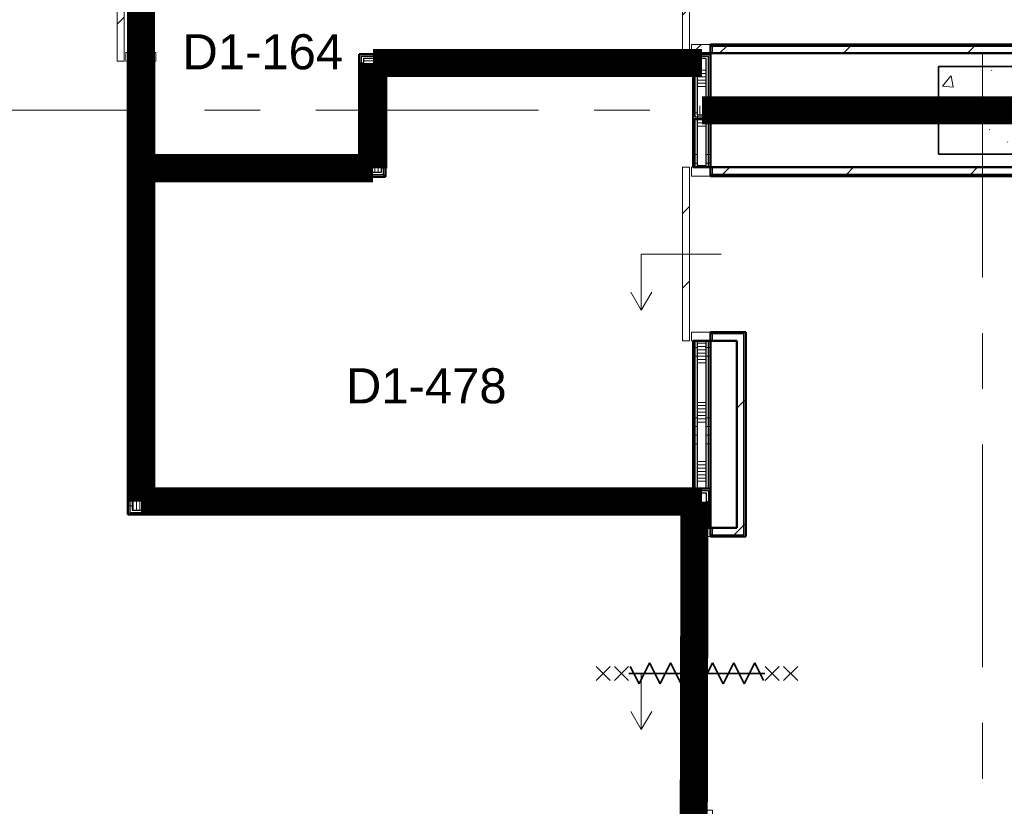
# Model space of a CAD drawing. Extents: x -2538 to 83400, y -8040 to 61900.
# Tile 21 of 105: x 10109 to 15725, y 19433 to 23916. Entities that reach past the tile are written whole.
import ezdxf

# ---------------------------------------------------------------- set-up
doc = ezdxf.new("R2010")
doc.units = 0
doc.header["$LTSCALE"] = 100
doc.linetypes.add('SCHEIDING_BRANDWEREND60', pattern=[3.2, 0.8, -1.6, 0.8])
doc.linetypes.add('stramien', pattern=[22.225, 12.7, -3.175, 3.175, -3.175])
for name, color, linetype, lineweight in [('00---0--FM-RUIMTENR', 7, 'Continuous', 18), ('BA20----_WANDEN', 14, 'Continuous', 50), ('BL$1A---_ALGEMEEN', 7, 'Continuous', 18), ('BL$7A---_STRAMIEN', 7, 'Continuous', 18), ('BL$8F---_HID-WAND', 7, 'Continuous', 18), ('BL20----_WANDEN', 7, 'Continuous', 25), ('BL28----_CONSTRUCTIES', 4, 'Continuous', 18), ('BL30----_BRANDSYMBOLEN', 14, 'Continuous', 35), ('BL30----_KOZIJNEN', 14, 'Continuous', 25), ('BL40----_BRANDWERENDESCHEIDING_60MIN', 84, 'SCHEIDING_BRANDWEREND60', 158)]:
    doc.layers.add(name, color=color, linetype=linetype, lineweight=lineweight)
doc.styles.add('Arial', font='arial.ttf', dxfattribs={"height": 200})
pattern_1 = [(90, (12587.5, 21095), (-500, 2e-12), []), (90, (12637.5, 21095), (-500, 2e-12), []), (90, (12687.5, 21095), (-500, 2e-12), []), (90, (12737.5, 21095), (-500, 2e-12), [])]
pattern_2 = [(1e-13, (10725, 23245), (-9e-13, 500), []), (1e-13, (10725, 23195), (-9e-13, 500), []), (1e-13, (10725, 23145), (-9e-13, 500), []), (1e-13, (10725, 23095), (-9e-13, 500), [])]
pattern_3 = [(270, (11335, 23120), (500, 3e-14), []), (270, (11285, 23120), (500, 3e-14), []), (270, (11235, 23120), (500, 3e-14), []), (270, (11185, 23120), (500, 3e-14), [])]
pattern_4 = [(0, (12045, 23220), (0, 500), []), (0, (12045, 23170), (0, 500), []), (0, (12045, 23120), (0, 500), []), (0, (12045, 23070), (0, 500), [])]
pattern_5 = [(270, (12922.5, 23720), (500, -2e-12), []), (270, (12872.5, 23720), (500, -2e-12), []), (270, (12822.5, 23720), (500, -2e-12), []), (270, (12772.5, 23720), (500, -2e-12), [])]
pattern_6 = [(90, (14825, 23350), (-500, 2e-12), []), (90, (14875, 23350), (-500, 2e-12), []), (90, (14925, 23350), (-500, 2e-12), []), (90, (14975, 23350), (-500, 2e-12), [])]
pattern_7 = [(45, (1253.4, 5927.3), (-353.553, 353.553), [])]
pattern_8 = [(315, (-17967.7, 12746.6), (500, 500), []), (315, (-17967.7, 12576.6), (500, 500), []), (315, (-17967.7, 12566.6), (500, 500), []), (315, (-17967.7, 12556.6), (500, 500), []), (315, (-17967.7, 12546.6), (500, 500), []), (315, (-17967.7, 12536.6), (500, 500), []), (315, (-17967.7, 12526.6), (500, 500), []), (315, (-17967.7, 12516.6), (500, 500), [])]
pattern_9 = [(180, (14050, 24807.5), (7e-13, -500), []), (180, (14050, 24857.5), (7e-13, -500), []), (180, (14050, 24907.5), (7e-13, -500), []), (180, (14050, 24957.5), (7e-13, -500), [])]
pattern_10 = [(180, (14050, 23735), (7e-13, -500), []), (180, (14050, 23785), (7e-13, -500), []), (180, (14050, 23835), (7e-13, -500), []), (180, (14050, 23885), (7e-13, -500), [])]
pattern_11 = [(180, (14050, 22497.5), (7e-13, -500), []), (180, (14050, 22547.5), (7e-13, -500), []), (180, (14050, 22597.5), (7e-13, -500), []), (180, (14050, 22647.5), (7e-13, -500), [])]
pattern_12 = [(180, (14050, 19670), (7e-13, -500), []), (180, (14050, 19720), (7e-13, -500), []), (180, (14050, 19770), (7e-13, -500), []), (180, (14050, 19820), (7e-13, -500), [])]

# ---------------------------------------------------------------- blocks, each defined once
blk = doc.blocks.new('28_CL_beton - kolom - Betonkolom 500x500-V35-1')
at = {"layer": 'BL28----_CONSTRUCTIES'}
h = blk.add_hatch(dxfattribs=at)
h.set_pattern_fill('FP_37', color=256, style=0, pattern_type=2)
h.set_pattern_definition([(50, (-14346.6, -17472.7), (728.737, -63.756), [76.2, -838.2]), (355, (-14346.6, -17472.7), (-140.972, 764.228), [60.96, -670.56]), (100.451, (-14285.9, -17478), (587.77, 700.467), [64.76, -712.36]), (46.184, (-14346.6, -17269.5), (1084.316, -168.17), [114.3, -1257.3]), (96.636, (-14256.2, -17283.5), (949.61, 989.71), [97.14, -1068.54]), (351.184, (-14346.6, -17269.5), (949.62, 989.7), [91.44, -1005.84]), (21, (-14245, -17320.3), (606.458, -409.06), [76.2, -838.2]), (326, (-14245, -17320.3), (247.208, 736.753), [60.96, -670.56]), (71.451, (-14194.5, -17354.4), (853.668, 327.685), [64.76, -712.36]), (37.5, (-14346.6, -17472.68), (12.3547, 338.22), [3.353, -659.079, 3.353, -677.367, -673.1]), (37.5, (-14346.6, -17472.68), (12.3547, 338.22), [-1343.152, 3.353, -669.747]), (7.5, (-14346.6, -17472.68), (267.279, 400.722), [3.353, -384.759, 3.353, -643.839, -256.54]), (7.5, (-14346.6, -17472.68), (267.279, 400.722), [-1035.304, 3.353, -253.187]), (327.5, (-14573.18, -17472.68), (542.3633, -22.9153), [3.353, -250.647, 3.353, -1840.687]), (327.5, (-14573.18, -17472.68), (542.3633, -22.9153), [-257.353, -789.127, 3.353, -1048.207]), (317.5, (-14674.78, -17472.7), (592.517, 101.707), [3.353, -326.847, 3.353, -522.935, -746.76]), (317.5, (-14674.78, -17472.7), (592.517, 101.707), [-856.488, 3.353, -743.407])])
h.paths.add_polyline_path([(-250, -250), (250, -250), (250, 250), (-250, 250)], flags=0)
at = {"layer": 'BL28----_CONSTRUCTIES', "lineweight": 35}
for p, q in [((250, 250), (-250, 250)), ((-250, 250), (-250, -250)), ((250, -250), (250, 250)), ((-250, -250), (250, -250))]:
    blk.add_line(p, q, dxfattribs=at)
blk = doc.blocks.new('32_DR_AMC_s_enkele schuifdeur_dt1 - 990x2160-V232-1')
at = {"layer": 'BL$1A---_ALGEMEEN'}
h = blk.add_hatch(dxfattribs=at)
h.set_pattern_fill('FP_1191', color=256, style=0, pattern_type=2)
h.set_pattern_definition(pattern_8)
h.paths.add_polyline_path([(-170, 60), (-170, -60), (-120, -60), (-120, 60)], flags=0)
at = {"layer": 'BL30----_KOZIJNEN', "lineweight": 18}
h = blk.add_hatch(dxfattribs=at)
h.set_pattern_fill('FP_1192', color=256, style=0, pattern_type=2)
h.set_pattern_definition([(315, (-17967.68, 12746.6), (212.132, 212.132), [])])
h.paths.add_polyline_path([(-170, 70), (820, 70), (820, 110), (-170, 110)], flags=0)
h = blk.add_hatch(dxfattribs=at)
h.set_pattern_fill('FP_1191', color=256, style=0, pattern_type=2)
h.set_pattern_definition(pattern_8)
h.paths.add_polyline_path([(770, 60), (770, -60), (820, -60), (820, 60)], flags=0)
at = {"layer": 'BL$1A---_ALGEMEEN'}
for p, q in [((645, 346), (541.1, 406)), ((325, -109.9), (325, 346)), ((325, 346), (645, 346)), ((645, 346), (541.1, 286))]:
    blk.add_line(p, q, dxfattribs=at)
at = {"layer": 'BL30----_KOZIJNEN', "lineweight": 18}
for p, q in [((820, 110), (-170, 110)), ((-170, 110), (-170, 70)), ((-170, 70), (820, 70)), ((-120, 60), (-170, 60)), ((-170, 60), (-170, -60)), ((-120, -60), (-120, 60)), ((820, 60), (770, 60)), ((770, 60), (770, -60)), ((820, 70), (820, 110)), ((820, -60), (820, 60)), ((-170, -60), (-120, -60)), ((770, -60), (820, -60))]:
    blk.add_line(p, q, dxfattribs=at)
blk = doc.blocks.new('32_DR_AMC_s_enkele schuifdeur_dt1 - 990x2160-V233-1')
at = {"layer": 'BL30----_KOZIJNEN', "lineweight": 18}
h = blk.add_hatch(dxfattribs=at)
h.set_pattern_fill('FP_1193', color=256, style=0, pattern_type=2)
h.set_pattern_definition([(135, (16977.68, -12746.6), (-212.132, -212.132), [])])
h.paths.add_polyline_path([(820, -110), (820, -70), (-170, -70), (-170, -110)], flags=0)
at = {"layer": 'BL$1A---_ALGEMEEN'}
for p, q in [((325, 109.9), (325, -346)), ((645, -346), (541.1, -286)), ((325, -346), (645, -346)), ((645, -346), (541.1, -406))]:
    blk.add_line(p, q, dxfattribs=at)
at = {"layer": 'BL30----_KOZIJNEN', "lineweight": 18}
for p, q in [((-170, -60), (-170, 60)), ((-170, 60), (-120, 60)), ((-120, 60), (-120, -60)), ((770, -60), (770, 60)), ((770, 60), (820, 60)), ((820, 60), (820, -60)), ((-120, -60), (-170, -60)), ((-170, -70), (820, -70)), ((-170, -110), (-170, -70)), ((820, -110), (-170, -110)), ((820, -60), (770, -60)), ((820, -70), (820, -110))]:
    blk.add_line(p, q, dxfattribs=at)
blk = doc.blocks.new('32_DR_AMC_s_enkele schuifdeur_dt1 - 1660x2160_wbdbo60-V244-1')
at = {"layer": 'BL30----_KOZIJNEN', "lineweight": 18}
h = blk.add_hatch(dxfattribs=at)
h.set_pattern_fill('FP_1211', color=256, style=0, pattern_type=2)
h.set_pattern_definition([(135, (14587.7, -12746.6), (-500, -500), []), (135, (14587.7, -12576.6), (-500, -500), []), (135, (14587.7, -12566.6), (-500, -500), []), (135, (14587.7, -12556.6), (-500, -500), []), (135, (14587.7, -12546.6), (-500, -500), []), (135, (14587.7, -12536.6), (-500, -500), []), (135, (14587.7, -12526.6), (-500, -500), []), (135, (14587.7, -12516.6), (-500, -500), [])])
h.paths.add_polyline_path([(1155, -40), (1155, 60), (1105, 60), (1105, -60), (1155, -60)], flags=0)
h = blk.add_hatch(dxfattribs=at)
h.set_pattern_fill('FP_1212', color=256, style=0, pattern_type=2)
h.set_pattern_definition([(135, (14587.68, -12746.6), (-212.132, -212.132), [])])
h.paths.add_polyline_path([(1155, -70), (-505, -70), (-505, -110), (1155, -110)], flags=0)
at = {"layer": 'BL$1A---_ALGEMEEN'}
for p, q in [((325, 109.9), (325, -346)), ((645, -346), (541.1, -286)), ((325, -346), (645, -346)), ((645, -346), (541.1, -406))]:
    blk.add_line(p, q, dxfattribs=at)
at = {"layer": 'BL30----_BRANDSYMBOLEN'}
for p, q in [((285, 466.4), (365, 546.4)), ((365, 466.4), (285, 546.4)), ((285, 361.4), (365, 441.4)), ((365, 361.4), (285, 441.4)), ((365, 351.4), (265, 301.4)), ((325, -416.3), (325, 358.7)), ((325, -416.3), (325, 358.7)), ((265, 301.4), (385, 241.4)), ((385, 241.4), (265, 181.4)), ((265, 181.4), (385, 121.4)), ((385, 121.4), (265, 61.4)), ((265, 61.4), (385, 1.4)), ((385, 1.4), (265, -58.6)), ((265, -58.6), (385, -118.6)), ((385, -118.6), (265, -178.6)), ((265, -178.6), (385, -238.6)), ((385, -238.6), (265, -298.6)), ((265, -298.6), (385, -358.6)), ((385, -358.6), (285, -408.6)), ((365, -498.7), (285, -418.6)), ((285, -498.7), (365, -418.6)), ((285, -603.6), (365, -523.6)), ((365, -603.6), (285, -523.6))]:
    blk.add_line(p, q, dxfattribs=at)
at = {"layer": 'BL30----_KOZIJNEN', "lineweight": 18}
for p, q in [((-505, -60), (-505, 60)), ((-505, 60), (-455, 60)), ((-455, 60), (-455, -60)), ((1105, -60), (1105, 60)), ((1105, 60), (1155, 60)), ((1155, 60), (1155, -60)), ((-455, -60), (-505, -60)), ((-505, -70), (1155, -70)), ((-505, -110), (-505, -70)), ((1155, -110), (-505, -110)), ((1155, -60), (1105, -60)), ((1155, -70), (1155, -110))]:
    blk.add_line(p, q, dxfattribs=at)
blk = doc.blocks.new('32_DR_AMC_s_enkele schuifdeur_dt1 - 1060x2160_wbdbo60-V254-1')
at = {"layer": 'BL30----_KOZIJNEN', "lineweight": 18}
h = blk.add_hatch(dxfattribs=at)
h.set_pattern_fill('FP_1229', color=256, style=0, pattern_type=2)
h.set_pattern_definition([(315, (-17957.68, 9546.6), (212.132, 212.132), [])])
h.paths.add_polyline_path([(-205, 95), (855, 95), (855, 135), (-205, 135)], flags=0)
at = {"layer": 'BL$1A---_ALGEMEEN'}
for p, q in [((645, 371), (541.1, 431)), ((325, -84.9), (325, 371)), ((325, 371), (645, 371)), ((645, 371), (541.1, 311))]:
    blk.add_line(p, q, dxfattribs=at)
at = {"layer": 'BL30----_BRANDSYMBOLEN'}
for p, q in [((285, 603.6), (365, 523.6)), ((365, 603.6), (285, 523.6)), ((365, 498.7), (285, 418.6)), ((285, 498.7), (365, 418.6)), ((385, 358.6), (285, 408.6)), ((325, 416.3), (325, -358.7)), ((325, 416.3), (325, -358.7)), ((265, 298.6), (385, 358.6)), ((385, 238.6), (265, 298.6)), ((265, 178.6), (385, 238.6)), ((385, 118.6), (265, 178.6)), ((265, 58.6), (385, 118.6)), ((385, -1.4), (265, 58.6)), ((265, -61.4), (385, -1.4)), ((385, -121.4), (265, -61.4)), ((265, -181.4), (385, -121.4)), ((385, -241.4), (265, -181.4)), ((265, -301.4), (385, -241.4)), ((365, -351.4), (265, -301.4)), ((285, -361.4), (365, -441.4)), ((365, -361.4), (285, -441.4)), ((285, -466.4), (365, -546.4)), ((365, -466.4), (285, -546.4))]:
    blk.add_line(p, q, dxfattribs=at)
at = {"layer": 'BL30----_KOZIJNEN', "lineweight": 18}
for p, q in [((855, 135), (-205, 135)), ((-205, 135), (-205, 95)), ((855, 95), (855, 135)), ((-205, 95), (855, 95)), ((-155, 85), (-205, 85)), ((-205, 85), (-205, -85)), ((-155, -85), (-155, 85)), ((855, 85), (805, 85)), ((805, 85), (805, -85)), ((855, -85), (855, 85)), ((-205, -85), (-155, -85)), ((805, -85), (855, -85))]:
    blk.add_line(p, q, dxfattribs=at)

msp = doc.modelspace()

# ---------------------------------------------------------------- hatches: boundary and pattern name
at = {"layer": 'BA20----_WANDEN', "lineweight": 18}
h = msp.add_hatch(dxfattribs=at)
h.set_pattern_fill('FP_844', color=256, angle=90, style=0, pattern_type=2)
h.set_pattern_definition(pattern_2)
h.paths.add_polyline_path([(10737.5, 21107.5), (10737.5, 23680), (10725, 23680), (10725, 21107.5)], flags=0)
h.paths.add_polyline_path([(10725, 24740), (10737.5, 24740), (10737.5, 25645), (10725, 25645)], flags=0)
h = msp.add_hatch(dxfattribs=at)
h.set_pattern_fill('FP_844', color=256, angle=90, style=0, pattern_type=2)
h.set_pattern_definition(pattern_2)
h.paths.add_polyline_path([(10737.5, 21120), (10750, 21120), (10750, 23680), (10737.5, 23680), (10737.5, 21245)], flags=0)
h.paths.add_polyline_path([(10737.5, 24740), (10750, 24740), (10750, 25632.5), (10737.5, 25632.5)], flags=0)
h = msp.add_hatch(dxfattribs=at)
h.set_pattern_fill('FP_845', color=256, angle=90, style=0, pattern_type=2)
h.set_pattern_definition([(1e-13, (10725, 23445), (-6e-13, 337.5), []), (1e-13, (10725, 23426.25), (-6e-13, 337.5), []), (1e-13, (10725, 23407.5), (-6e-13, 337.5), []), (1e-13, (10725, 23388.75), (-6e-13, 337.5), []), (1e-13, (10725, 23370), (-6e-13, 337.5), []), (1e-13, (10725, 23351.25), (-6e-13, 337.5), []), (1e-13, (10725, 23332.5), (-6e-13, 337.5), [])])
h.paths.add_polyline_path([(10750, 21220), (10850, 21220), (10850, 23680), (10750, 23680), (10750, 21245)], flags=0)
h.paths.add_polyline_path([(10750, 24740), (10850, 24740), (10850, 25620), (10750, 25620)], flags=0)
h = msp.add_hatch(dxfattribs=at)
h.set_pattern_fill('FP_844', color=256, angle=90, style=0, pattern_type=2)
h.set_pattern_definition(pattern_2)
h.paths.add_polyline_path([(10850, 21232.5), (10862.5, 21232.5), (10862.5, 23045), (10850, 23045), (10850, 21245)], flags=0)
h.paths.add_polyline_path([(10862.5, 23095), (10862.5, 23680), (10850, 23680), (10850, 23095)], flags=0)
h.paths.add_polyline_path([(10850, 24740), (10862.5, 24740), (10862.5, 25520), (10850, 25520)], flags=0)
h = msp.add_hatch(dxfattribs=at)
h.set_pattern_fill('FP_844', color=256, angle=90, style=0, pattern_type=2)
h.set_pattern_definition(pattern_2)
h.paths.add_polyline_path([(10875, 21245), (10875, 23032.5), (10862.5, 23032.5), (10862.5, 21245)], flags=0)
h.paths.add_polyline_path([(10875, 23107.5), (10875, 23680), (10862.5, 23680), (10862.5, 23107.5)], flags=0)
h.paths.add_polyline_path([(10862.5, 24740), (10875, 24740), (10875, 25507.5), (10862.5, 25507.5)], flags=0)
h = msp.add_hatch(dxfattribs=at)
h.set_pattern_fill('FP_1355', color=256, angle=90, style=0, pattern_type=2)
h.set_pattern_definition(pattern_9)
h.paths.add_polyline_path([(13950, 23720), (13962.5, 23720), (13962.5, 23725), (13950, 23725)], flags=0)
h.paths.add_polyline_path([(13962.5, 24715), (13962.5, 25495), (13950, 25495), (13950, 24715)], flags=0)
h = msp.add_hatch(dxfattribs=at)
h.set_pattern_fill('FP_1355', color=256, angle=90, style=0, pattern_type=2)
h.set_pattern_definition(pattern_9)
h.paths.add_polyline_path([(13962.5, 23720), (13975, 23720), (13975, 23725), (13962.5, 23725)], flags=0)
h.paths.add_polyline_path([(13975, 24715), (13975, 25495), (13962.5, 25495), (13962.5, 24715)], flags=0)
h = msp.add_hatch(dxfattribs=at)
h.set_pattern_fill('FP_1356', color=256, angle=90, style=0, pattern_type=2)
h.set_pattern_definition([(180, (14050, 24607.5), (5e-13, -337.5), []), (180, (14050, 24626.25), (5e-13, -337.5), []), (180, (14050, 24645), (5e-13, -337.5), []), (180, (14050, 24663.75), (5e-13, -337.5), []), (180, (14050, 24682.5), (5e-13, -337.5), []), (180, (14050, 24701.25), (5e-13, -337.5), []), (180, (14050, 24720), (5e-13, -337.5), [])])
h.paths.add_polyline_path([(14025, 23720), (14025, 23725), (13975, 23725), (13975, 23720)], flags=0)
h.paths.add_polyline_path([(14025, 24715), (14025, 25495), (13975, 25495), (13975, 24715)], flags=0)
h = msp.add_hatch(dxfattribs=at)
h.set_pattern_fill('FP_1355', color=256, angle=90, style=0, pattern_type=2)
h.set_pattern_definition(pattern_9)
h.paths.add_polyline_path([(14025, 23720), (14037.5, 23720), (14037.5, 23725), (14025, 23725)], flags=0)
h.paths.add_polyline_path([(14025, 24715), (14037.5, 24715), (14037.5, 25495), (14025, 25495), (14025, 25402.6)], flags=0)
h = msp.add_hatch(dxfattribs=at)
h.set_pattern_fill('FP_1355', color=256, angle=90, style=0, pattern_type=2)
h.set_pattern_definition(pattern_9)
h.paths.add_polyline_path([(14037.5, 23720), (14050, 23720), (14050, 23725), (14037.5, 23725)], flags=0)
h.paths.add_polyline_path([(14050, 24715), (14050, 25495), (14037.5, 25495), (14037.5, 24715)], flags=0)
h = msp.add_hatch(dxfattribs=at)
h.set_pattern_fill('FP_44', color=256, style=0, pattern_type=2)
h.set_pattern_definition(pattern_7)
h.paths.add_polyline_path([(16519.1, 23765), (17106.6, 23765), (17106.6, 23775), (14050, 23775), (14050, 23765), (15114, 23765)], flags=0)
h = msp.add_hatch(dxfattribs=at)
h.set_pattern_fill('FP_44', color=256, style=0, pattern_type=2)
h.set_pattern_definition(pattern_7)
h.paths.add_polyline_path([(17066.6, 23725), (17066.6, 23765), (14050, 23765), (14050, 23725), (16870.3, 23725)], flags=0)
h = msp.add_hatch(dxfattribs=at)
h.set_pattern_fill('FP_850', color=256, angle=90, style=0, pattern_type=2)
h.set_pattern_definition(pattern_4)
h.paths.add_polyline_path([(12045, 23120), (12057.5, 23120), (12057.5, 23720), (12045, 23720), (12045, 23170.9)], flags=0)
h = msp.add_hatch(dxfattribs=at)
h.set_pattern_fill('FP_852', color=256, angle=-270, style=0, pattern_type=2)
h.set_pattern_definition(pattern_5)
h.paths.add_polyline_path([(14050, 23707.5), (14050, 23720), (12057.5, 23720), (12057.5, 23707.5), (14037.5, 23707.5)], flags=0)
h = msp.add_hatch(dxfattribs=at)
h.set_pattern_fill('FP_850', color=256, angle=90, style=0, pattern_type=2)
h.set_pattern_definition(pattern_4)
h.paths.add_polyline_path([(12057.5, 23107.5), (12070, 23107.5), (12070, 23707.5), (12057.5, 23707.5), (12057.5, 23120)], flags=0)
h = msp.add_hatch(dxfattribs=at)
h.set_pattern_fill('FP_852', color=256, angle=-270, style=0, pattern_type=2)
h.set_pattern_definition(pattern_5)
h.paths.add_polyline_path([(14037.5, 23695), (14037.5, 23707.5), (12070, 23707.5), (12070, 23695), (14025, 23695)], flags=0)
h = msp.add_hatch(dxfattribs=at)
h.set_pattern_fill('FP_851', color=256, angle=90, style=0, pattern_type=2)
h.set_pattern_definition([(0, (12045, 23420), (0, 337.5), []), (0, (12045, 23401.25), (0, 337.5), []), (0, (12045, 23382.5), (0, 337.5), []), (0, (12045, 23363.75), (0, 337.5), []), (0, (12045, 23345), (0, 337.5), []), (0, (12045, 23326.25), (0, 337.5), []), (0, (12045, 23307.5), (0, 337.5), [])])
h.paths.add_polyline_path([(12070, 23095), (12170, 23095), (12170, 23695), (12070, 23695), (12070, 23107.5)], flags=0)
h = msp.add_hatch(dxfattribs=at)
h.set_pattern_fill('FP_853', color=256, angle=-270, style=0, pattern_type=2)
h.set_pattern_definition([(270, (13122.5, 23720), (337.5, -1e-12), []), (270, (13103.75, 23720), (337.5, -1e-12), []), (270, (13085, 23720), (337.5, -1e-12), []), (270, (13066.25, 23720), (337.5, -1e-12), []), (270, (13047.5, 23720), (337.5, -1e-12), []), (270, (13028.75, 23720), (337.5, -1e-12), []), (270, (13010, 23720), (337.5, -1e-12), [])])
h.paths.add_polyline_path([(13975, 23645), (14025, 23645), (14025, 23695), (12170, 23695), (12170, 23645), (13709, 23645)], flags=0)
h = msp.add_hatch(dxfattribs=at)
h.set_pattern_fill('FP_850', color=256, angle=90, style=0, pattern_type=2)
h.set_pattern_definition(pattern_4)
h.paths.add_polyline_path([(12170, 23045), (12182.5, 23045), (12182.5, 23645), (12170, 23645), (12170, 23095)], flags=0)
h = msp.add_hatch(dxfattribs=at)
h.set_pattern_fill('FP_852', color=256, angle=-270, style=0, pattern_type=2)
h.set_pattern_definition(pattern_5)
h.paths.add_polyline_path([(13962.5, 23632.5), (13975, 23632.5), (13975, 23645), (12182.5, 23645), (12182.5, 23632.5), (13709, 23632.5)], flags=0)
h = msp.add_hatch(dxfattribs=at)
h.set_pattern_fill('FP_1358', color=256, angle=90, style=0, pattern_type=2)
h.set_pattern_definition([(180, (14050, 23535), (5e-13, -337.5), []), (180, (14050, 23553.75), (5e-13, -337.5), []), (180, (14050, 23572.5), (5e-13, -337.5), []), (180, (14050, 23591.25), (5e-13, -337.5), []), (180, (14050, 23610), (5e-13, -337.5), []), (180, (14050, 23628.75), (5e-13, -337.5), []), (180, (14050, 23647.5), (5e-13, -337.5), [])])
h.paths.add_polyline_path([(13975, 23425), (14025, 23425), (14025, 23645), (13975, 23645), (13975, 23449.8)], flags=0)
h = msp.add_hatch(dxfattribs=at)
h.set_pattern_fill('FP_850', color=256, angle=90, style=0, pattern_type=2)
h.set_pattern_definition(pattern_4)
h.paths.add_polyline_path([(12195, 23032.5), (12195, 23632.5), (12182.5, 23632.5), (12182.5, 23032.5)], flags=0)
h = msp.add_hatch(dxfattribs=at)
h.set_pattern_fill('FP_852', color=256, angle=-270, style=0, pattern_type=2)
h.set_pattern_definition(pattern_5)
h.paths.add_polyline_path([(13950, 23620), (13962.5, 23620), (13962.5, 23632.5), (12195, 23632.5), (12195, 23620), (13709, 23620)], flags=0)
h = msp.add_hatch(dxfattribs=at)
h.set_pattern_fill('FP_1357', color=256, angle=90, style=0, pattern_type=2)
h.set_pattern_definition(pattern_10)
h.paths.add_polyline_path([(13950, 23362.5), (13962.5, 23362.5), (13962.5, 23620), (13950, 23620), (13950, 23449.8)], flags=0)
h = msp.add_hatch(dxfattribs=at)
h.set_pattern_fill('FP_1357', color=256, angle=90, style=0, pattern_type=2)
h.set_pattern_definition(pattern_10)
h.paths.add_polyline_path([(13962.5, 23375), (13975, 23375), (13975, 23632.5), (13962.5, 23632.5), (13962.5, 23449.8)], flags=0)
h = msp.add_hatch(dxfattribs=at)
h.set_pattern_fill('FP_857', color=256, angle=90, style=0, pattern_type=2)
h.set_pattern_definition([(90, (14625, 23350), (-337.5, 1e-12), []), (90, (14643.75, 23350), (-337.5, 1e-12), []), (90, (14662.5, 23350), (-337.5, 1e-12), []), (90, (14681.25, 23350), (-337.5, 1e-12), []), (90, (14700, 23350), (-337.5, 1e-12), []), (90, (14718.75, 23350), (-337.5, 1e-12), []), (90, (14737.5, 23350), (-337.5, 1e-12), [])])
h.paths.add_polyline_path([(15300, 23375), (15300, 23425), (13975, 23425), (13975, 23375), (15114, 23375)], flags=0)
h = msp.add_hatch(dxfattribs=at)
h.set_pattern_fill('FP_856', color=256, angle=90, style=0, pattern_type=2)
h.set_pattern_definition(pattern_6)
h.paths.add_polyline_path([(15300, 23425), (15300, 23437.5), (14025, 23437.5), (14025, 23425), (15114, 23425)], flags=0)
h = msp.add_hatch(dxfattribs=at)
h.set_pattern_fill('FP_856', color=256, angle=90, style=0, pattern_type=2)
h.set_pattern_definition(pattern_6)
h.paths.add_polyline_path([(15300, 23437.5), (15300, 23450), (14037.5, 23449.8), (14037.5, 23437.5), (15114, 23437.5)], flags=0)
h = msp.add_hatch(dxfattribs=at)
h.set_pattern_fill('FP_856', color=256, angle=90, style=0, pattern_type=2)
h.set_pattern_definition(pattern_6)
h.paths.add_polyline_path([(15300, 23362.5), (15300, 23375), (13962.5, 23375), (13962.5, 23362.5), (15114, 23362.5)], flags=0)
h = msp.add_hatch(dxfattribs=at)
h.set_pattern_fill('FP_856', color=256, angle=90, style=0, pattern_type=2)
h.set_pattern_definition(pattern_6)
h.paths.add_polyline_path([(15300, 23350), (15300, 23362.5), (13950, 23362.5), (13950, 23350), (15114, 23350)], flags=0)
h = msp.add_hatch(dxfattribs=at)
h.set_pattern_fill('FP_1359', color=256, angle=90, style=0, pattern_type=2)
h.set_pattern_definition(pattern_11)
h.paths.add_polyline_path([(13962.5, 21245), (13962.5, 22085), (13950, 22085), (13950, 21245)], flags=0)
h.paths.add_polyline_path([(13950, 23075), (13962.5, 23075), (13962.5, 23350), (13950, 23350), (13950, 23170.9)], flags=0)
h = msp.add_hatch(dxfattribs=at)
h.set_pattern_fill('FP_1359', color=256, angle=90, style=0, pattern_type=2)
h.set_pattern_definition(pattern_11)
h.paths.add_polyline_path([(13975, 21245), (13975, 22085), (13962.5, 22085), (13962.5, 21245)], flags=0)
h.paths.add_polyline_path([(13975, 23075), (13975, 23350), (13962.5, 23350), (13962.5, 23075)], flags=0)
h = msp.add_hatch(dxfattribs=at)
h.set_pattern_fill('FP_1360', color=256, angle=90, style=0, pattern_type=2)
h.set_pattern_definition([(180, (14050, 22297.5), (5e-13, -337.5), []), (180, (14050, 22316.25), (5e-13, -337.5), []), (180, (14050, 22335), (5e-13, -337.5), []), (180, (14050, 22353.75), (5e-13, -337.5), []), (180, (14050, 22372.5), (5e-13, -337.5), []), (180, (14050, 22391.25), (5e-13, -337.5), []), (180, (14050, 22410), (5e-13, -337.5), [])])
h.paths.add_polyline_path([(14025, 21245), (14025, 22085), (13975, 22085), (13975, 21245)], flags=0)
h.paths.add_polyline_path([(14025, 23075), (14025, 23350), (13975, 23350), (13975, 23075)], flags=0)
h = msp.add_hatch(dxfattribs=at)
h.set_pattern_fill('FP_1359', color=256, angle=90, style=0, pattern_type=2)
h.set_pattern_definition(pattern_11)
h.paths.add_polyline_path([(14037.5, 21245), (14037.5, 22085), (14025, 22085), (14025, 21245)], flags=0)
h.paths.add_polyline_path([(14025, 23075), (14037.5, 23075), (14037.5, 23350), (14025, 23350), (14025, 23170.9)], flags=0)
h = msp.add_hatch(dxfattribs=at)
h.set_pattern_fill('FP_1359', color=256, angle=90, style=0, pattern_type=2)
h.set_pattern_definition(pattern_11)
h.paths.add_polyline_path([(14050, 21245), (14050, 22085), (14037.5, 22085), (14037.5, 21245)], flags=0)
h.paths.add_polyline_path([(14037.5, 23075), (14050, 23075), (14050, 23350), (14037.5, 23350), (14037.5, 23170.9)], flags=0)
h = msp.add_hatch(dxfattribs=at)
h.set_pattern_fill('FP_849', color=256, angle=-270, style=0, pattern_type=2)
h.set_pattern_definition([(270, (11535, 23120), (337.5, 2e-14), []), (270, (11516.25, 23120), (337.5, 2e-14), []), (270, (11497.5, 23120), (337.5, 2e-14), []), (270, (11478.75, 23120), (337.5, 2e-14), []), (270, (11460, 23120), (337.5, 2e-14), []), (270, (11441.25, 23120), (337.5, 2e-14), []), (270, (11422.5, 23120), (337.5, 2e-14), [])])
h.paths.add_polyline_path([(10898.9, 23045), (12170, 23045), (12170, 23095), (10850, 23095), (10850, 23045), (10875, 23045)], flags=0)
h = msp.add_hatch(dxfattribs=at)
h.set_pattern_fill('FP_848', color=256, angle=-270, style=0, pattern_type=2)
h.set_pattern_definition(pattern_3)
h.paths.add_polyline_path([(10898.9, 23095), (12070, 23095), (12070, 23107.5), (10862.5, 23107.5), (10862.5, 23095), (10875, 23095)], flags=0)
h = msp.add_hatch(dxfattribs=at)
h.set_pattern_fill('FP_848', color=256, angle=-270, style=0, pattern_type=2)
h.set_pattern_definition(pattern_3)
h.paths.add_polyline_path([(10875, 23107.5), (12057.5, 23107.5), (12057.5, 23120), (10875, 23120)], flags=0)
h = msp.add_hatch(dxfattribs=at)
h.set_pattern_fill('FP_848', color=256, angle=-270, style=0, pattern_type=2)
h.set_pattern_definition(pattern_3)
h.paths.add_polyline_path([(10898.9, 23032.5), (12182.5, 23032.5), (12182.5, 23045), (10862.5, 23045), (10862.5, 23032.5), (10875, 23032.5)], flags=0)
h = msp.add_hatch(dxfattribs=at)
h.set_pattern_fill('FP_848', color=256, angle=-270, style=0, pattern_type=2)
h.set_pattern_definition(pattern_3)
h.paths.add_polyline_path([(10875, 23020), (12195, 23020), (12195, 23032.5), (10875, 23032.5)], flags=0)
h = msp.add_hatch(dxfattribs=at)
h.set_pattern_fill('FP_44', color=256, style=0, pattern_type=2)
h.set_pattern_definition(pattern_7)
h.paths.add_polyline_path([(21160, 23035), (21200, 23035), (21200, 23075), (14050, 23075), (14050, 23035), (20734.2, 23035)], flags=0)
h = msp.add_hatch(dxfattribs=at)
h.set_pattern_fill('FP_44', color=256, style=0, pattern_type=2)
h.set_pattern_definition(pattern_7)
h.paths.add_polyline_path([(21150, 23025), (21160, 23025), (21160, 23035), (14050, 23035), (14050, 23025), (20734.2, 23025)], flags=0)
h = msp.add_hatch(dxfattribs=at)
h.set_pattern_fill('FP_44', color=256, style=0, pattern_type=2)
h.set_pattern_definition(pattern_7)
h.paths.add_polyline_path([(14240, 20980), (14240, 22085), (14200, 22085), (14200, 20980)], flags=0)
h = msp.add_hatch(dxfattribs=at)
h.set_pattern_fill('FP_44', color=256, style=0, pattern_type=2)
h.set_pattern_definition(pattern_7)
h.paths.add_polyline_path([(14240, 20970), (14250, 20970), (14250, 22125), (14240, 22125), (14240, 20980)], flags=0)
h = msp.add_hatch(dxfattribs=at)
h.set_pattern_fill('FP_842', color=256, angle=90, style=0, pattern_type=2)
h.set_pattern_definition(pattern_1)
h.paths.add_polyline_path([(14025, 21220), (14037.5, 21220), (14037.5, 21232.5), (10850, 21232.5), (10850, 21220), (13709, 21220)], flags=0)
h = msp.add_hatch(dxfattribs=at)
h.set_pattern_fill('FP_842', color=256, angle=90, style=0, pattern_type=2)
h.set_pattern_definition(pattern_1)
h.paths.add_polyline_path([(14037.5, 21232.5), (14050, 21232.5), (14050, 21245), (10862.5, 21245), (10862.5, 21232.5), (13709, 21232.5)], flags=0)
h = msp.add_hatch(dxfattribs=at)
h.set_pattern_fill('FP_1361', color=256, angle=90, style=0, pattern_type=2)
h.set_pattern_definition(pattern_12)
h.paths.add_polyline_path([(14050, 17707.5), (14050, 19360), (14037.5, 19360), (14037.5, 17707.5)], flags=0)
h.paths.add_polyline_path([(14050, 21020), (14050, 21232.5), (14037.5, 21232.5), (14037.5, 21020)], flags=0)
h = msp.add_hatch(dxfattribs=at)
h.set_pattern_fill('FP_843', color=256, angle=90, style=0, pattern_type=2)
h.set_pattern_definition([(90, (12387.5, 21095), (-337.5, 1e-12), []), (90, (12406.25, 21095), (-337.5, 1e-12), []), (90, (12425, 21095), (-337.5, 1e-12), []), (90, (12443.75, 21095), (-337.5, 1e-12), []), (90, (12462.5, 21095), (-337.5, 1e-12), []), (90, (12481.25, 21095), (-337.5, 1e-12), []), (90, (12500, 21095), (-337.5, 1e-12), [])])
h.paths.add_polyline_path([(13975, 21120), (14025, 21120), (14025, 21220), (10750, 21220), (10750, 21120), (13709, 21120)], flags=0)
h = msp.add_hatch(dxfattribs=at)
h.set_pattern_fill('FP_1361', color=256, angle=90, style=0, pattern_type=2)
h.set_pattern_definition(pattern_12)
h.paths.add_polyline_path([(14037.5, 17720), (14037.5, 19360), (14025, 19360), (14025, 17720)], flags=0)
h.paths.add_polyline_path([(14025, 21020), (14037.5, 21020), (14037.5, 21220), (14025, 21220), (14025, 21095)], flags=0)
h = msp.add_hatch(dxfattribs=at)
h.set_pattern_fill('FP_842', color=256, angle=90, style=0, pattern_type=2)
h.set_pattern_definition(pattern_1)
h.paths.add_polyline_path([(13962.5, 21107.5), (13975, 21107.5), (13975, 21120), (10737.5, 21120), (10737.5, 21107.5), (13709, 21107.5)], flags=0)
h = msp.add_hatch(dxfattribs=at)
h.set_pattern_fill('FP_1362', color=256, angle=90, style=0, pattern_type=2)
h.set_pattern_definition([(180, (14050, 19470), (5e-13, -337.5), []), (180, (14050, 19488.75), (5e-13, -337.5), []), (180, (14050, 19507.5), (5e-13, -337.5), []), (180, (14050, 19526.25), (5e-13, -337.5), []), (180, (14050, 19545), (5e-13, -337.5), []), (180, (14050, 19563.75), (5e-13, -337.5), []), (180, (14050, 19582.5), (5e-13, -337.5), [])])
h.paths.add_polyline_path([(14025, 17820), (14025, 19360), (13975, 19360), (13975, 17820)], flags=0)
h.paths.add_polyline_path([(14025, 21020), (14025, 21120), (13975, 21120), (13975, 21020)], flags=0)
h = msp.add_hatch(dxfattribs=at)
h.set_pattern_fill('FP_842', color=256, angle=90, style=0, pattern_type=2)
h.set_pattern_definition(pattern_1)
h.paths.add_polyline_path([(13950, 21095), (13962.5, 21095), (13962.5, 21107.5), (10725, 21107.5), (10725, 21095), (13709, 21095)], flags=0)
h = msp.add_hatch(dxfattribs=at)
h.set_pattern_fill('FP_1361', color=256, angle=90, style=0, pattern_type=2)
h.set_pattern_definition(pattern_12)
h.paths.add_polyline_path([(13962.5, 17845), (13962.5, 19360), (13950, 19360), (13950, 17845)], flags=0)
h.paths.add_polyline_path([(13962.5, 21020), (13962.5, 21095), (13950, 21095), (13950, 21020)], flags=0)
h = msp.add_hatch(dxfattribs=at)
h.set_pattern_fill('FP_1361', color=256, angle=90, style=0, pattern_type=2)
h.set_pattern_definition(pattern_12)
h.paths.add_polyline_path([(13975, 17832.5), (13975, 19360), (13962.5, 19360), (13962.5, 17832.5)], flags=0)
h.paths.add_polyline_path([(13962.5, 21020), (13975, 21020), (13975, 21107.5), (13962.5, 21107.5), (13962.5, 21095)], flags=0)
h = msp.add_hatch(dxfattribs=at)
h.set_pattern_fill('FP_44', color=256, style=0, pattern_type=2)
h.set_pattern_definition(pattern_7)
h.paths.add_polyline_path([(14050, 20980), (14200, 20980), (14200, 21020), (14050, 21020)], flags=0)
h = msp.add_hatch(dxfattribs=at)
h.set_pattern_fill('FP_44', color=256, style=0, pattern_type=2)
h.set_pattern_definition(pattern_7)
h.paths.add_polyline_path([(14240, 20970), (14240, 20980), (14050, 20980), (14050, 20970), (14200, 20970)], flags=0)

# ---------------------------------------------------------------- linework, layer by layer
at = {"layer": 'BL$7A---_STRAMIEN', "linetype": 'stramien'}
for p, q in [((15600, -2000), (15600, 60900)), ((-1537.7, 23400), (83400, 23400)), ((-1537.7, 23400), (83400, 23400))]:
    msp.add_line(p, q, dxfattribs=at)
at = {"layer": 'BL$8F---_HID-WAND'}
msp.add_line((10725, 23400), (8050, 23400), dxfattribs=at)
at = {"layer": 'BL20----_WANDEN', "lineweight": 50}
for p, q in [((17116.6, 23775), (14050, 23775)), ((14050, 23450), (14050, 23775)), ((12045, 23720), (12045, 23120)), ((12045, 23720), (14050, 23720)), ((13950, 23725), (17066.6, 23725)), ((13950, 23725), (13950, 23720)), ((10875, 23680), (10725, 23680)), ((10725, 23680), (10725, 21095)), ((10875, 23120), (10875, 23680)), ((12195, 23020), (12195, 23620)), ((12195, 23620), (13950, 23620)), ((13950, 23620), (13950, 23075)), ((15300, 23450), (14050, 23450)), ((15300, 23350), (15300, 23450)), ((15300, 23350), (13950, 23350)), ((14050, 23025), (14050, 23350)), ((12045, 23120), (10875, 23120)), ((13950, 23075), (14050, 23075)), ((21200, 23075), (14050, 23075)), ((10875, 21245), (10875, 23020)), ((10875, 23020), (12195, 23020)), ((14050, 23025), (21150, 23025)), ((14250, 22135), (14050, 22135)), ((14050, 22135), (14050, 22085)), ((14250, 20970), (14250, 22135)), ((13950, 22085), (13950, 21245)), ((14050, 22085), (13950, 22085)), ((14050, 22085), (14200, 22085)), ((14050, 20970), (14050, 22085)), ((14200, 22085), (14200, 21020)), ((10875, 21245), (14050, 21245)), ((10725, 21095), (13950, 21095)), ((13950, 21095), (13950, 21020)), ((14200, 21020), (13950, 21020)), ((14050, 20970), (14250, 20970))]:
    msp.add_line(p, q, dxfattribs=at)
at = {"layer": 'BL20----_WANDEN'}
for p, q in [((14050, 23765), (17106.6, 23765)), ((12057.5, 23707.5), (12057.5, 23107.5)), ((14037.5, 23707.5), (12057.5, 23707.5)), ((13962.5, 23720), (13962.5, 23725)), ((13975, 23720), (13975, 23725)), ((14025, 23720), (14025, 23725)), ((14037.5, 23720), (14037.5, 23725)), ((14037.5, 23437.5), (14037.5, 23707.5)), ((10737.5, 23680), (10737.5, 21107.5)), ((10750, 23680), (10750, 21120)), ((10850, 23680), (10850, 23095)), ((10862.5, 23680), (10862.5, 23107.5)), ((12070, 23695), (12070, 23095)), ((14025, 23695), (12070, 23695)), ((12170, 23645), (12170, 23045)), ((13975, 23645), (12170, 23645)), ((13975, 23375), (13975, 23645)), ((14025, 23425), (14025, 23695)), ((12182.5, 23632.5), (12182.5, 23032.5)), ((13962.5, 23632.5), (12182.5, 23632.5)), ((13962.5, 23362.5), (13962.5, 23632.5)), ((14025, 23425), (15300, 23425)), ((14037.5, 23437.5), (15300, 23437.5)), ((13975, 23375), (15300, 23375)), ((13962.5, 23362.5), (15300, 23362.5)), ((13962.5, 23075), (13962.5, 23350)), ((13975, 23075), (13975, 23350)), ((14025, 23075), (14025, 23350)), ((14037.5, 23075), (14037.5, 23350)), ((12070, 23095), (10850, 23095)), ((12057.5, 23107.5), (10862.5, 23107.5)), ((10850, 23045), (10850, 21220)), ((12170, 23045), (10850, 23045)), ((10862.5, 23032.5), (10862.5, 21232.5)), ((12182.5, 23032.5), (10862.5, 23032.5)), ((21160, 23035), (14050, 23035)), ((13962.5, 21245), (13962.5, 22085)), ((13975, 21245), (13975, 22085)), ((14025, 21245), (14025, 22085)), ((14037.5, 21245), (14037.5, 22085)), ((14240, 22125), (14050, 22125)), ((14240, 20980), (14240, 22125)), ((10862.5, 21232.5), (14037.5, 21232.5)), ((14037.5, 21232.5), (14037.5, 21020)), ((10850, 21220), (14025, 21220)), ((14025, 21220), (14025, 21020)), ((10750, 21120), (13975, 21120)), ((13975, 21020), (13975, 21120)), ((10737.5, 21107.5), (13962.5, 21107.5)), ((13962.5, 21020), (13962.5, 21107.5)), ((14050, 20980), (14240, 20980))]:
    msp.add_line(p, q, dxfattribs=at)
at = {"layer": 'BL40----_BRANDWERENDESCHEIDING_60MIN', "const_width": 160}
for points in [[(10800, 21170), (10800, 25570)], [(12125, 23070), (12125, 23670)], [(12125, 23670), (14000, 23670)], [(14000, 23400), (17000, 23400)], [(10800, 23070), (12125, 23070)], [(14000, 21170), (10800, 21170)], [(13957.9, 21170), (13950, 17770)]]:
    msp.add_lwpolyline(points, dxfattribs=at)

# ---------------------------------------------------------------- block references
at = {"layer": 'BL28----_CONSTRUCTIES'}
msp.add_blockref('28_CL_beton - kolom - Betonkolom 500x500-V35-1', (15600, 23400), dxfattribs=at)
at = {"layer": 'BL30----_KOZIJNEN'}
for name, p, rotation in [('32_DR_AMC_s_enkele schuifdeur_dt1 - 1060x2160_wbdbo60-V254-1', (10800, 23885), 89.99999999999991), ('32_DR_AMC_s_enkele schuifdeur_dt1 - 990x2160-V232-1', (14000, 23895), 89.99999999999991), ('32_DR_AMC_s_enkele schuifdeur_dt1 - 990x2160-V233-1', (14000, 22905), 269.9999999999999), ('32_DR_AMC_s_enkele schuifdeur_dt1 - 1660x2160_wbdbo60-V244-1', (14000, 20515), 269.9999999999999)]:
    msp.add_blockref(name, p, dxfattribs=dict(at, rotation=rotation))

# ---------------------------------------------------------------- texts
at = {"layer": '00---0--FM-RUIMTENR', "char_height": 200, "width": 1130.379, "attachment_point": 1, "style": 'Arial'}
for s, insert in [('D1-164', (11037.1, 23833.7)), ('D1-478', (11969.9, 21929.6))]:
    msp.add_mtext(s, dxfattribs=dict(at, insert=insert))

doc.saveas('drawing.dxf')
